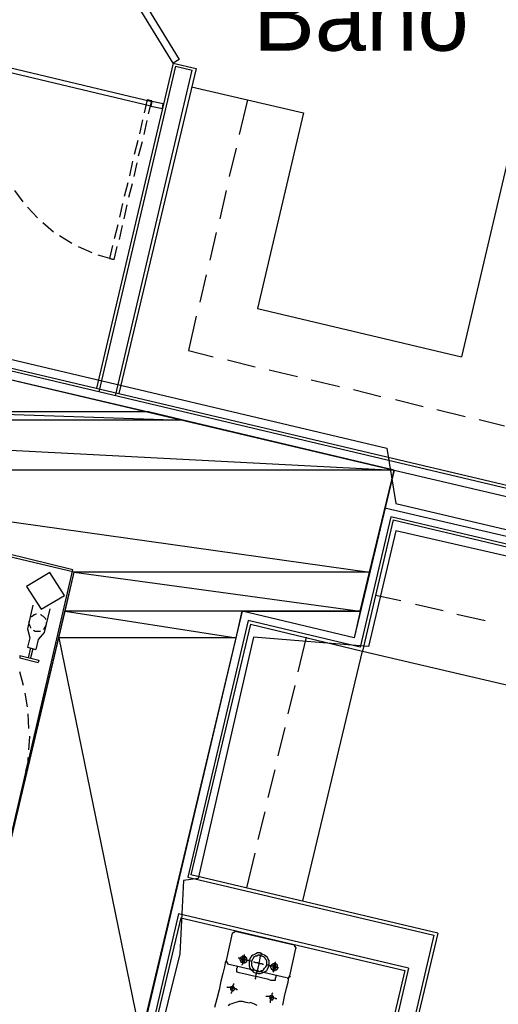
# Model space of a CAD drawing. Header units: feet. Extents: x -79 to 198, y -22 to 181.
# Tile 202 of 256: x 108 to 116, y 105 to 122. Entities that reach past the tile are written whole.
import ezdxf
from ezdxf.enums import TextEntityAlignment as Align

# ---------------------------------------------------------------- set-up
doc = ezdxf.new("R2010")
doc.units = ezdxf.units.FT
for name, color, linetype in [('A-AREA-COMUN', 252, 'CONTINUOUS'), ('A-AREA-UNIDAD', 30, 'CONTINUOUS'), ('A-LINEA', 7, 'CONTINUOUS'), ('A-MURO-CONCRETO', 8, 'CONTINUOUS'), ('A-NOMBRE-ESPACIO', 2, 'CONTINUOUS')]:
    doc.layers.add(name, color=color, linetype=linetype)

msp = doc.modelspace()

# ---------------------------------------------------------------- linework, layer by layer
at = {"layer": 'A-AREA-COMUN'}
msp.add_lwpolyline([(85.04, 103.2178), (95.328, 100.7644), (96.24, 104.6044), (96.8, 104.6044), (96.608, 104.9244), (97.12, 106.5244), (106.912, 104.2133), (107.12, 104.2844), (108.992, 112.3378), (97.28, 115.2178), (97.68, 116.8533), (97.888, 117.0133), (98.56, 116.8178), (98.56, 117.1733), (98.16, 117.4044), (98, 117.9378), (97.952, 119.8044), (99.04, 124.2489)], dxfattribs=at)
at = {"layer": 'A-AREA-UNIDAD'}
for points in [[(99.648, 122.6133), (99.648, 121.6533), (99.04, 121.1378), (98.4, 118.0444), (98.8, 117.4578), (99.552, 117.2978), (99.68, 116.8889), (104.96, 115.7333), (105.072, 115.4133), (106.432, 115.0933), (106.72, 116.0533), (107.68, 116.0533), (114.448, 114.4533), (114.608, 113.4933), (121.76, 111.8044), (122, 112.4089), (123.072, 112.4089), (131.392, 110.4178), (132.4, 110.3644), (132.448, 109.9733), (135.808, 109.2089), (136.08, 108.9244), (143.232, 107.3244)], [(121.6, 111.4133), (114.608, 113.0133), (114.128, 111.0044), (112.128, 111.1644), (111.168, 106.9689), (110.912, 106.9333), (110.848, 105.6533), (109.792, 101.4044), (108.8, 101.4044), (103.712, 102.5778), (103.648, 102.8444), (96.512, 104.5333), (95.52, 100.5689), (94.448, 100.5689), (92.192, 101.0489)]]:
    msp.add_lwpolyline(points, dxfattribs=at)
at = {"layer": 'A-LINEA'}
for p, q in [((110.7333, 121.1511), (109.4, 115.4978)), ((110.7333, 121.1511), (111.1333, 121.0578)), ((110.7733, 121.0978), (109.44, 115.4311)), ((109.7333, 115.3644), (111.0667, 121.0311)), ((111.1333, 121.0578), (109.7867, 115.4044)), ((110.7733, 121.0978), (111.0667, 121.0311)), ((111.0533, 120.7378), (113, 120.2844)), ((110.32, 120.4578), (110.32, 120.4578)), ((110.4, 120.4444), (110.4, 120.4444)), ((110.4, 120.4444), (110.4, 120.4444)), ((112.0267, 120.5111), (111.88, 119.9111)), ((113, 120.2844), (112.2, 116.8844)), ((110.2, 120.1644), (110.1467, 119.9244)), ((110.2267, 119.9111), (110.28, 120.1511)), ((110.12, 119.8044), (110.0533, 119.5644)), ((110.1333, 119.5378), (110.2, 119.7911)), ((111.8267, 119.6711), (111.7067, 119.1778)), ((110.0267, 119.4444), (109.9733, 119.1911)), ((110.0533, 119.1778), (110.1067, 119.4178)), ((116.5467, 119.4444), (115.7467, 116.0444)), ((109.9467, 119.0711), (109.88, 118.8311)), ((109.96, 118.8178), (110.0267, 119.0578)), ((107.9733, 118.9378), (108.12, 118.7378)), ((111.6533, 118.9378), (111.5467, 118.4444)), ((109.8533, 118.7111), (109.8, 118.4711)), ((108.2, 118.6444), (108.3733, 118.4578)), ((109.88, 118.4444), (109.9333, 118.6844)), ((108.4667, 118.3778), (108.6533, 118.2178)), ((109.7733, 118.3378), (109.7067, 118.0978)), ((109.8, 118.0844), (109.8533, 118.3244)), ((111.48, 118.2044), (111.3733, 117.7244)), ((108.76, 118.1511), (108.9733, 118.0178)), ((109.08, 117.9644), (109.32, 117.8578)), ((109.7067, 117.7378), (109.76, 117.9644)), ((109.4267, 117.8178), (109.7067, 117.7378)), ((111.3067, 117.4711), (111.2, 116.9911)), ((112.2, 116.8844), (115.7467, 116.0444)), ((111.1333, 116.7511), (111, 116.1511)), ((131.5333, 110.2044), (105.44, 116.3778)), ((105.5067, 116.4178), (131.5333, 110.2578)), ((111, 116.1511), (111.4267, 116.0444)), ((111.68, 115.9911), (112.16, 115.8711)), ((112.4, 115.8178), (112.8933, 115.6978)), ((113.1333, 115.6444), (113.6267, 115.5244)), ((113.8667, 115.4711), (114.3467, 115.3511)), ((114.6, 115.2978), (115.08, 115.1778)), ((115.32, 115.1244), (115.8133, 115.0044)), ((116.0533, 114.9511), (116.4933, 114.8444)), ((114.5733, 114.0711), (122.1467, 112.2844)), ((114.4133, 113.4178), (122, 111.6311)), ((114.52, 113.2578), (113.9867, 110.9911)), ((121.84, 111.5378), (114.52, 113.2578)), ((114.56, 113.2044), (114.0267, 110.9244)), ((114.56, 113.2044), (121.7733, 111.4978)), ((114.2533, 111.8978), (114.6933, 111.8044)), ((108.2933, 111.7244), (108.2, 111.3111)), ((114.9467, 111.7378), (115.4267, 111.6311)), ((115.6667, 111.5644), (116.16, 111.4578)), ((112.04, 111.4578), (110.9867, 106.9911)), ((112.08, 111.3911), (111.04, 107.0311)), ((113.9867, 110.9911), (112.04, 111.4578)), ((112.08, 111.3911), (114.0267, 110.9244)), ((108.3867, 111.1244), (108.3467, 110.9511)), ((112.9067, 110.5644), (113.0533, 111.1644)), ((112.9067, 110.5644), (113.0533, 111.1644)), ((108.2, 110.9911), (108.3467, 110.9511)), ((108.2533, 110.9778), (108.2133, 110.8044)), ((108.2933, 110.9644), (108.2533, 110.8044)), ((112.9867, 106.5778), (114.0267, 110.9244)), ((112.9867, 106.5778), (114.0267, 110.9244)), ((114.0267, 110.9244), (119.2933, 109.6844)), ((108.1333, 110.3244), (108.0667, 110.5644)), ((112.7333, 109.8311), (112.8533, 110.3244)), ((112.7333, 109.8311), (112.8533, 110.3244)), ((108.2, 109.9511), (108.16, 110.1911)), ((108.2267, 109.5778), (108.2133, 109.8311)), ((112.56, 109.0978), (112.68, 109.5911)), ((112.56, 109.0978), (112.68, 109.5911)), ((112.3867, 108.3778), (112.5067, 108.8578)), ((112.3867, 108.3778), (112.5067, 108.8578)), ((108.1333, 108.5778), (108.16, 108.7111)), ((112.2133, 107.6444), (112.3333, 108.1244)), ((112.2133, 107.6444), (112.3333, 108.1244)), ((112.0133, 106.8044), (112.16, 107.4044)), ((112.0133, 106.8044), (112.16, 107.4044)), ((110.9867, 106.9911), (115.2667, 105.9778)), ((115.3333, 106.0178), (111.04, 107.0311)), ((110.8267, 106.3511), (109.6667, 101.3911)), ((110.8667, 106.2844), (109.6933, 101.3378)), ((114.8267, 105.4044), (110.8267, 106.3511)), ((110.8667, 106.2844), (114.76, 105.3644)), ((111.8174, 106.0432), (111.7613, 106.0085)), ((112.84, 105.8044), (111.8133, 106.0444)), ((111.76, 106.0178), (111.6533, 105.5378)), ((115.2667, 105.9778), (113.8933, 100.1378)), ((115.3333, 106.0178), (113.9333, 100.0711)), ((112.76, 105.2711), (112.8667, 105.7511)), ((112.8787, 105.747), (112.8441, 105.8032)), ((111.6546, 105.5285), (111.6893, 105.4724)), ((111.68, 105.4844), (112.7067, 105.2444)), ((114.76, 105.3644), (113.5333, 100.1644)), ((114.8267, 105.4044), (113.6, 100.2044)), ((112.7159, 105.2324), (112.7721, 105.267))]:
    msp.add_line(p, q, dxfattribs=at)
for points in [[(110.7333, 121.1511), (109.2533, 123.5644), (109.36, 123.6311), (110.84, 121.2178), (110.7333, 121.1511)], [(110.3467, 120.4044), (107.5867, 121.0578), (107.6133, 121.1378), (110.36, 120.4844), (110.3467, 120.4044)], [(110.3067, 120.2711), (110.36, 120.4978), (110.28, 120.5111), (110.2267, 120.2844)], [(110.56, 120.4444), (110.36, 120.4844), (110.3467, 120.4044), (110.5467, 120.3644), (110.56, 120.4444)], [(109.68, 117.9778), (109.6267, 117.7511), (109.7067, 117.7378)], [(97.7333, 117.0311), (106.56, 114.9378), (106.7867, 115.9111), (114.5733, 114.0711), (113.88, 111.1511), (111.9333, 111.6178), (109.56, 101.5511), (96.56, 104.6311), (97.0133, 106.5778), (107.0933, 104.1911), (109.0133, 112.2978), (97.28, 115.0844), (97.7333, 117.0311)], [(108.1825, 112.0494), (108.4381, 111.6532), (108.8442, 111.8928), (108.5885, 112.289), (108.1825, 112.0494)], [(108.36, 111.5644), (108.3467, 111.5644), (108.32, 111.5511), (108.2933, 111.5378), (108.28, 111.5244), (108.2533, 111.5111)], [(108.5867, 111.6578), (108.4933, 111.2444), (108.3867, 111.1244)], [(108.52, 111.4711), (108.52, 111.4844), (108.5067, 111.4978), (108.48, 111.5244), (108.4533, 111.5378), (108.44, 111.5511), (108.4267, 111.5511)], [(108.2267, 111.4444), (108.2267, 111.4178), (108.2267, 111.3911), (108.24, 111.3644), (108.2533, 111.3378), (108.2533, 111.3244)], [(108.48, 111.2978), (108.4933, 111.3111), (108.5067, 111.3378), (108.52, 111.3644), (108.5333, 111.3911), (108.5333, 111.4178)], [(108.2, 111.3111), (108.24, 111.1511), (108.2, 110.9911)], [(108.3067, 111.2844), (108.3333, 111.2711), (108.36, 111.2711), (108.4, 111.2711), (108.4267, 111.2711)], [(108.0667, 110.8444), (108.4, 110.7644), (108.3867, 110.7244)], [(108.0667, 110.8444), (108.0667, 110.8044), (108.3867, 110.7244)], [(108.2267, 109.2044), (108.24, 109.4311), (108.24, 109.4444)], [(108.1733, 108.8311), (108.2133, 108.9911), (108.2133, 109.0711)], [(111.6533, 105.5378), (111.64, 105.4978), (111.6267, 105.4311), (111.6, 105.3111), (111.56, 105.1778), (111.5333, 105.0311), (111.4933, 104.8711), (111.4533, 104.7244)], [(112.08, 105.5244), (112.0533, 105.5378), (112.0267, 105.5378), (111.9867, 105.5511), (111.96, 105.5511), (111.92, 105.5644), (111.8933, 105.5778), (111.8667, 105.5778)], [(111.9467, 105.4978), (111.96, 105.4978), (111.9733, 105.4978), (111.9867, 105.4978), (111.9867, 105.5111), (112, 105.5111), (112.0133, 105.5244), (112.0133, 105.5378), (112.0133, 105.5511), (112.0133, 105.5644), (112.0133, 105.5778), (112, 105.5911), (112, 105.6044), (111.9867, 105.6044), (111.9733, 105.6178), (111.96, 105.6178), (111.9467, 105.6178), (111.9333, 105.6178), (111.9333, 105.6044), (111.92, 105.6044), (111.92, 105.5911), (111.9067, 105.5911), (111.9067, 105.5778), (111.8933, 105.5644), (111.8933, 105.5511), (111.9067, 105.5378), (111.9067, 105.5244), (111.92, 105.5111), (111.9333, 105.4978), (111.9467, 105.4978)], [(111.9467, 105.5244), (111.96, 105.5244), (111.9733, 105.5244), (111.9733, 105.5378), (111.9867, 105.5378), (111.9867, 105.5511), (111.9867, 105.5644), (111.9867, 105.5778), (111.9733, 105.5778), (111.96, 105.5911), (111.9467, 105.5911), (111.9467, 105.5778), (111.9333, 105.5778), (111.9333, 105.5644), (111.92, 105.5644), (111.92, 105.5511), (111.9333, 105.5511), (111.9333, 105.5378), (111.9333, 105.5244), (111.9467, 105.5244)], [(111.9333, 105.4578), (111.9333, 105.4711), (111.9467, 105.4844), (111.9467, 105.5111), (111.9467, 105.5378), (111.96, 105.5644), (111.9733, 105.5911), (111.9733, 105.6178), (111.9733, 105.6311), (111.9733, 105.6444)], [(112.1867, 105.3244), (112.2133, 105.3111), (112.2533, 105.3111), (112.28, 105.3244), (112.3067, 105.3378), (112.3333, 105.3511), (112.36, 105.3644), (112.3733, 105.3911), (112.3867, 105.4178), (112.4, 105.4444), (112.4, 105.4844), (112.4, 105.5111), (112.4, 105.5378), (112.3867, 105.5644), (112.3733, 105.5911), (112.3467, 105.6178), (112.32, 105.6311), (112.2933, 105.6444), (112.2667, 105.6578), (112.24, 105.6711), (112.2, 105.6711), (112.1733, 105.6578), (112.1467, 105.6444), (112.12, 105.6311), (112.0933, 105.6178), (112.08, 105.5911), (112.0667, 105.5644), (112.0533, 105.5244), (112.0533, 105.4978), (112.0533, 105.4711), (112.0533, 105.4444), (112.0667, 105.4044), (112.08, 105.3911), (112.1067, 105.3644), (112.1333, 105.3378), (112.16, 105.3244), (112.1867, 105.3244)], [(112.2, 105.3644), (112.2133, 105.3511), (112.24, 105.3511), (112.2667, 105.3644), (112.2933, 105.3644), (112.3067, 105.3778), (112.32, 105.4044), (112.3333, 105.4178), (112.3467, 105.4311), (112.36, 105.4578), (112.36, 105.4844), (112.36, 105.5111), (112.36, 105.5378), (112.3467, 105.5511), (112.3333, 105.5778), (112.32, 105.5911), (112.3067, 105.6044), (112.28, 105.6178), (112.2533, 105.6178), (112.24, 105.6311), (112.2133, 105.6311), (112.1867, 105.6178), (112.16, 105.6178), (112.1467, 105.6044), (112.1333, 105.5911), (112.12, 105.5644), (112.1067, 105.5511), (112.0933, 105.5244), (112.0933, 105.4978), (112.0933, 105.4711), (112.0933, 105.4578), (112.1067, 105.4311), (112.12, 105.4044), (112.1333, 105.3911), (112.1467, 105.3778), (112.1733, 105.3644), (112.2, 105.3644)], [(112.16, 105.2178), (112.1733, 105.2311), (112.1733, 105.2711), (112.1867, 105.3378), (112.2133, 105.4044), (112.2267, 105.4844), (112.24, 105.5511), (112.2533, 105.6178), (112.2667, 105.6578), (112.2667, 105.6711)], [(112.52, 105.2844), (112.52, 105.2711), (112.52, 105.2578), (112.52, 105.2444), (112.5067, 105.2311), (112.5067, 105.2178), (112.5067, 105.2044), (112.5067, 105.1911), (112.4933, 105.1911), (112.48, 105.1911), (112.4667, 105.1911), (112.44, 105.1911), (112.3733, 105.2178), (112.2933, 105.2311), (112.2, 105.2578), (112.1067, 105.2711), (112.0133, 105.2978), (111.9333, 105.3111), (111.88, 105.3244), (111.8533, 105.3378), (111.84, 105.3378), (111.84, 105.3511), (111.84, 105.3644), (111.84, 105.3778), (111.84, 105.3911), (111.84, 105.4044), (111.8533, 105.4178), (111.8533, 105.4311), (111.8533, 105.4444)], [(112.3067, 105.4711), (112.2933, 105.4711), (112.28, 105.4844), (112.2533, 105.4844), (112.2267, 105.4844), (112.2, 105.4978), (112.1733, 105.4978), (112.1467, 105.5111), (112.1333, 105.5111)], [(112.5733, 105.4044), (112.5467, 105.4178), (112.52, 105.4178), (112.4933, 105.4311), (112.4533, 105.4444), (112.4133, 105.4444), (112.3867, 105.4578), (112.36, 105.4578)], [(112.48, 105.3644), (112.4933, 105.3644), (112.5067, 105.3644), (112.5067, 105.3778), (112.52, 105.3778), (112.5333, 105.3778), (112.5333, 105.3911), (112.5467, 105.3911), (112.5467, 105.4044), (112.5467, 105.4178), (112.5467, 105.4311), (112.5467, 105.4444), (112.5467, 105.4578), (112.5333, 105.4711), (112.52, 105.4844), (112.5067, 105.4844), (112.4933, 105.4844), (112.48, 105.4844), (112.4667, 105.4844), (112.4533, 105.4711), (112.44, 105.4578), (112.44, 105.4444), (112.4267, 105.4311), (112.4267, 105.4178), (112.44, 105.4044), (112.44, 105.3911), (112.4533, 105.3911), (112.4533, 105.3778), (112.4667, 105.3778), (112.48, 105.3644)], [(112.4667, 105.3378), (112.48, 105.3511), (112.48, 105.3778), (112.4933, 105.4044), (112.4933, 105.4444), (112.5067, 105.4711), (112.5067, 105.4978), (112.5067, 105.5111), (112.52, 105.5111)], [(112.48, 105.4044), (112.4933, 105.3911), (112.5067, 105.4044), (112.52, 105.4044), (112.52, 105.4178), (112.52, 105.4311), (112.52, 105.4444), (112.52, 105.4578), (112.5067, 105.4578), (112.4933, 105.4578), (112.48, 105.4578), (112.4667, 105.4444), (112.4667, 105.4311), (112.4667, 105.4178), (112.4667, 105.4044), (112.48, 105.4044)], [(112.64, 104.7644), (112.6667, 104.9111), (112.7067, 105.0578), (112.7333, 105.1644), (112.7467, 105.2444), (112.76, 105.2711)], [(111.8533, 105.0311), (111.84, 105.0311), (111.8267, 105.0444), (111.8, 105.0444), (111.7733, 105.0578), (111.7467, 105.0578), (111.72, 105.0711), (111.6933, 105.0711), (111.68, 105.0711), (111.6667, 105.0844)], [(111.76, 105.0178), (111.7733, 105.0178), (111.7867, 105.0178), (111.7867, 105.0311), (111.8, 105.0311), (111.8, 105.0444), (111.8, 105.0578), (111.8, 105.0711), (111.7867, 105.0711), (111.7867, 105.0844), (111.7733, 105.0844), (111.76, 105.0844), (111.7467, 105.0844), (111.7333, 105.0844), (111.7333, 105.0711), (111.7333, 105.0578), (111.7333, 105.0444), (111.7333, 105.0311), (111.7467, 105.0311), (111.7467, 105.0178), (111.76, 105.0178)], [(111.7467, 104.9644), (111.7467, 104.9778), (111.76, 105.0044), (111.76, 105.0311), (111.7733, 105.0711), (111.7733, 105.0978), (111.7867, 105.1244), (111.7867, 105.1378)], [(112.5333, 104.8711), (112.52, 104.8711), (112.5067, 104.8844), (112.48, 104.8844), (112.4533, 104.8978), (112.4267, 104.8978), (112.4, 104.9111), (112.3733, 104.9111), (112.36, 104.9111), (112.3467, 104.9111)], [(112.44, 104.8578), (112.4533, 104.8578), (112.4667, 104.8578), (112.4667, 104.8711), (112.48, 104.8711), (112.48, 104.8844), (112.48, 104.8978), (112.48, 104.9111), (112.4667, 104.9111), (112.4667, 104.9244), (112.4533, 104.9244), (112.44, 104.9244), (112.4267, 104.9244), (112.4133, 104.9244), (112.4133, 104.9111), (112.4133, 104.8978), (112.4133, 104.8844), (112.4133, 104.8711), (112.4267, 104.8711), (112.4267, 104.8578), (112.44, 104.8578)], [(112.4267, 104.8044), (112.4267, 104.8178), (112.4267, 104.8444), (112.44, 104.8711), (112.4533, 104.9111), (112.4533, 104.9378), (112.4533, 104.9644), (112.4667, 104.9778)], [(111.6933, 104.7511), (111.72, 104.7778), (111.76, 104.7911), (111.7867, 104.8044), (111.8267, 104.8178), (111.88, 104.8311), (111.9333, 104.8311), (112, 104.8178), (112.0667, 104.8044)], [(112.0667, 104.8178), (112.1333, 104.7911), (112.1867, 104.7644)]]:
    msp.add_lwpolyline(points, dxfattribs=at)
at = {"layer": 'A-MURO-CONCRETO'}
for points in [[(106.7867, 115.9111), (110.3067, 115.0844), (106.5867, 115.0844), (106.7867, 115.9111), (106.7867, 115.9111)], [(106.5867, 115.0844), (110.9067, 114.9378), (106.56, 114.9378), (106.5867, 115.0844), (106.5867, 115.0844)], [(110.3067, 115.0844), (106.5867, 115.0844), (110.9067, 114.9378), (110.3067, 115.0844)], [(110.9067, 114.9378), (97.8667, 114.9378), (114.5733, 114.0711), (110.9067, 114.9378)], [(97.8667, 114.9378), (114.5733, 114.0711), (101.5333, 114.0711), (97.8667, 114.9378), (97.8667, 114.9378)], [(114.5733, 114.0711), (101.5333, 114.0711), (114.1467, 112.2978), (114.5733, 114.0711)], [(101.5333, 114.0711), (114.1467, 112.2978), (109.0133, 112.2978), (101.5333, 114.0711), (101.5333, 114.0711)], [(109.0133, 112.2978), (113.9867, 111.6178), (108.8533, 111.6178), (109.0133, 112.2978), (109.0133, 112.2978)], [(114.1467, 112.2978), (109.0133, 112.2978), (113.9867, 111.6178), (114.1467, 112.2978)], [(108.8533, 111.6178), (111.8267, 111.1511), (108.7467, 111.1511), (108.8533, 111.6178), (108.8533, 111.6178)], [(111.9333, 111.6178), (108.8533, 111.6178), (111.8267, 111.1511), (111.9333, 111.6178)], [(111.9333, 111.6178), (113.9867, 111.6178), (113.88, 111.1511), (111.9333, 111.6178), (111.9333, 111.6178)], [(108.7467, 111.1511), (110.1733, 104.1911), (107.0933, 104.1911), (108.7467, 111.1511), (108.7467, 111.1511)], [(111.8267, 111.1511), (108.7467, 111.1511), (110.1733, 104.1911), (111.8267, 111.1511)]]:
    msp.add_lwpolyline(points, dxfattribs=at)

# ---------------------------------------------------------------- texts
at = {"layer": 'A-NOMBRE-ESPACIO'}
msp.add_text('Baño', height=1.2, dxfattribs=at).set_placement((114, 121.3689), align=Align.CENTER)

doc.saveas('drawing.dxf')
